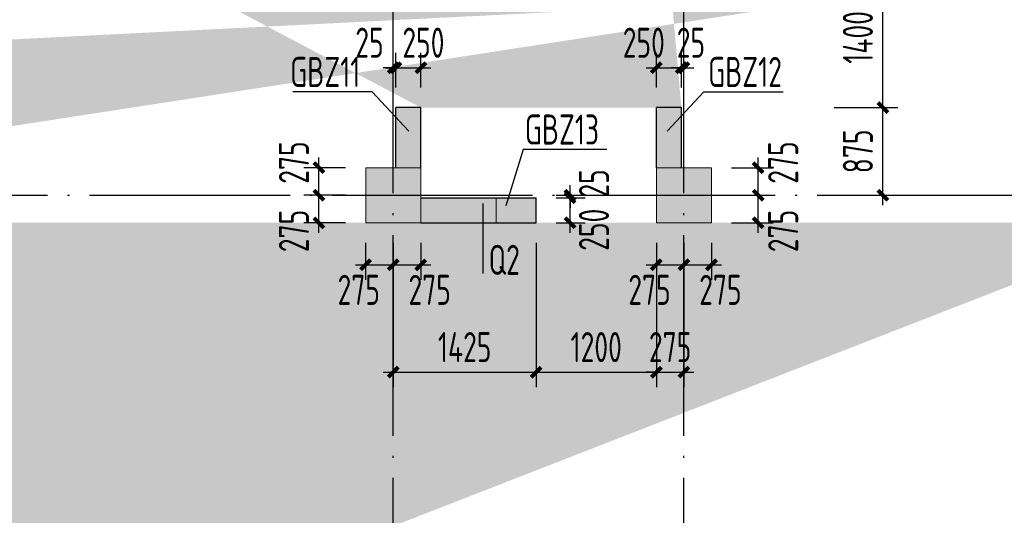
# Model space of a CAD drawing. Extents: x 200000 to 305984, y 78780 to 142585.
# Tile 13 of 25: x 249253 to 259078, y 114189 to 119134. Entities that reach past the tile are written whole.
import ezdxf

# ---------------------------------------------------------------- set-up
doc = ezdxf.new("R2010")
doc.units = 0
doc.header["$LTSCALE"] = 1000
doc.linetypes.add('DOTE', pattern=[2.42, 2, -0.2, 0.02, -0.2])
doc.layers.get('0').update_dxf_attribs({"linetype": 'CONTINUOUS'})
doc.layers.get('Defpoints').update_dxf_attribs({"linetype": 'CONTINUOUS'})
doc.layers.add('S-COLU', color=6, linetype='CONTINUOUS', lineweight=0, transparency=0.54)
for name, color, linetype in [('S-COLU_DE_TEXT', 7, 'CONTINUOUS'), ('S-COLU_HATCH', 254, 'CONTINUOUS'), ('S-DOTE', 253, 'DOTE'), ('S-PUB_DIM', 3, 'CONTINUOUS'), ('S-TEXT', 7, 'CONTINUOUS'), ('S-WALL', 2, 'CONTINUOUS'), ('S-WALL_HATCH', 252, 'CONTINUOUS'), ('S-WALL_NUM', 220, 'CONTINUOUS')]:
    doc.layers.add(name, color=color, linetype=linetype)
doc.layers.add('S-COLU_TH', color=6, linetype='CONTINUOUS', lineweight=0)
doc.styles.add('TSSD_DIMENSION_T3', font='tssdeng.shx', dxfattribs={"width": 0.7, "bigfont": 'Tssdchn.shx'})
doc.styles.add('TSSD_Rein', font='tssdeng.shx', dxfattribs={"width": 0.7, "bigfont": 'Tssdchn.shx'})
doc.dimstyles.new('TSSD_100_100&&100', dxfattribs={"dimtxt": 300, "dimasz": 100, "dimexe": 150, "dimexo": 200, "dimgap": 100, "dimtad": 1, "dimdec": 0, "dimzin": 0, "dimdsep": 46, "dimtxsty": 'TSSD_DIMENSION_T3', "dimblk": 'ARCHTICK', "dimcen": 0, "dimdle": 100, "dimclrt": 7, "dimadec": 0, "dimazin": 0, "dimtfac": 1, "dimtdec": 0, "dimtix": 1, "dimtmove": 2, "dimatfit": 3, "dimfxl": 10000, "dimtolj": 1, "dimtzin": 0, "dimarcsym": 0})

# ---------------------------------------------------------------- blocks, each defined once
blk = doc.blocks.new('A$C338D70EA')
at = {"layer": 'S-DOTE', "linetype": 'DOTE'}
for p, q in [((46550, 2250), (46550, 34114.7)), ((49450, 2250), (49450, 34114.7)), ((4800, 24009.5), (80450, 24009.5))]:
    blk.add_line(p, q, dxfattribs=at)
blk = doc.blocks.new('A$C1D0C3E71')
at = {"layer": 'S-COLU_HATCH'}
h = blk.add_hatch(color=256, dxfattribs=at)
h.paths.add_polyline_path([(43150, 24000), (43700, 24000), (43700, 24550), (43150, 24550)], flags=17)
edge = h.paths.add_edge_path()
edge.add_line((42750, 24350), (42750, 24550))
edge.add_line((41750, 24350), (41750, 24550))
edge.add_line((66400, 19075), (66150, 19075))
edge.add_line((66400, 22075), (66150, 22075))
edge.add_line((33500, 19075), (33250, 19075))
edge.add_line((33500, 22075), (33250, 22075))
edge.add_line((30300, 19075), (30050, 19075))
edge.add_line((30300, 22075), (30050, 22075))
edge.add_line((8150, 19075), (7900, 19075))
edge.add_line((8150, 22075), (7900, 22075))
edge.add_line((43400, 23775), (43400, 24000))
edge.add_line((43950, 17800), (43700, 17800))
edge.add_line((43700, 17200), (43700, 17800))
edge.add_line((43950, 17200), (43950, 17800))
edge.add_line((41350, 17800), (41100, 17800))
edge.add_line((41100, 17200), (41100, 17800))
edge.add_line((41350, 17200), (41350, 17800))
edge.add_line((33250, 22075), (33250, 24000))
edge.add_line((33250, 17200), (33250, 19075))
edge.add_line((33500, 22075), (33500, 24000))
edge.add_line((33500, 17200), (33500, 19075))
edge.add_line((30050, 22075), (30050, 24000))
edge.add_line((30050, 17200), (30050, 19075))
edge.add_line((30300, 22075), (30300, 24000))
edge.add_line((30300, 17200), (30300, 19075))
edge.add_line((7900, 22075), (7900, 24000))
edge.add_line((7900, 17200), (7900, 19075))
edge.add_line((8150, 22075), (8150, 24000))
edge.add_line((8150, 17200), (8150, 19075))
edge.add_line((1050, 16650), (1050, 16900))
edge.add_line((550, 16900), (1050, 16900))
edge.add_line((550, 16650), (1050, 16650))
edge.add_line((74300, 20350), (74050, 20350))
edge.add_line((74050, 20350), (74050, 24000))
edge.add_line((74300, 20350), (74300, 24000))
edge.add_line((74300, 17850), (74050, 17850))
edge.add_line((74050, 17200), (74050, 17850))
edge.add_line((74300, 17200), (74300, 17850))
edge.add_line((250, 20350), (250, 24000))
edge.add_line((250, 17200), (250, 17850))
edge.add_line((66700, 7650), (67800, 7650))
edge.add_line((66700, 7400), (67800, 7400))
edge.add_line((44250, 7350), (45275, 7350))
edge.add_line((44250, 7100), (45275, 7100))
edge.add_line((550, 7650), (1650, 7650))
edge.add_line((550, 7400), (1650, 7400))
edge.add_line((74300, 9425), (74050, 9425))
edge.add_line((74050, 7650), (74050, 9425))
edge.add_line((74300, 7650), (74300, 9425))
edge.add_line((66150, 7650), (66150, 9425))
edge.add_line((66400, 7650), (66400, 9425))
edge.add_line((7900, 7650), (7900, 9425))
edge.add_line((8150, 7650), (8150, 9425))
edge.add_line((250, 7650), (250, 9425))
edge.add_line((66150, 9425), (66400, 9425))
edge.add_line((44000, 9425), (44250, 9425))
edge.add_line((30050, 9425), (30300, 9425))
edge.add_line((7900, 9425), (8150, 9425))
edge.add_line((72650, 7400), (72650, 7650))
edge.add_line((67800, 7650), (67800, 7400))
edge.add_line((45275, 7350), (45275, 7100))
edge.add_line((29025, 7100), (29025, 7350))
edge.add_line((6500, 7400), (6500, 7650))
edge.add_line((1650, 7650), (1650, 7400))
edge.add_line((72650, 7650), (73750, 7650))
edge.add_line((72650, 7400), (73750, 7400))
edge.add_line((29025, 7350), (30050, 7350))
edge.add_line((29025, 7100), (30050, 7100))
edge.add_line((6500, 7650), (7600, 7650))
edge.add_line((6500, 7400), (7600, 7400))
edge.add_line((43400, 21375), (43150, 21375))
edge.add_line((43150, 21375), (43150, 21900))
edge.add_line((41350, 21375), (41100, 21375))
edge.add_line((41350, 21375), (41350, 21900))
edge.add_line((41349, 22150), (43150, 22150))
edge.add_line((41349, 21900), (43150, 21900))
edge.add_line((43400, 23775), (43150, 23775))
edge.add_line((43150, 23775), (43150, 24000))
edge.add_line((43400, 22375), (43150, 22375))
edge.add_line((43150, 22150), (43150, 22375))
edge.add_line((43400, 22375), (43400, 21375))
edge.add_line((41350, 23775), (41100, 23775))
edge.add_line((41100, 23775), (41100, 24000))
edge.add_line((41350, 23775), (41350, 24000))
edge.add_line((41350, 22375), (41100, 22375))
edge.add_line((41100, 22375), (41100, 21375))
edge.add_line((41350, 22150), (41350, 22375))
edge.add_line((73250, 16650), (73250, 16900))
edge.add_line((73250, 16900), (73750, 16900))
edge.add_line((73250, 16650), (73750, 16650))
edge.add_line((73250, 24000), (73250, 24250))
edge.add_line((73250, 24250), (73750, 24250))
edge.add_line((73250, 24000), (73750, 24000))
edge.add_line((6600, 16650), (6600, 16900))
edge.add_line((6600, 16900), (7600, 16900))
edge.add_line((6600, 16650), (7600, 16650))
edge.add_line((6600, 24000), (6600, 24250))
edge.add_line((6600, 24250), (7600, 24250))
edge.add_line((6600, 24000), (7600, 24000))
edge.add_line((44000, 7650), (44000, 9425))
edge.add_line((44250, 7650), (44250, 9425))
edge.add_line((30050, 7650), (30050, 9425))
edge.add_line((30300, 7650), (30300, 9425))
edge.add_line((67700, 24000), (67700, 24250))
edge.add_line((66700, 24250), (67700, 24250))
edge.add_line((66700, 24000), (67700, 24000))
edge.add_line((42750, 24550), (43350, 24550))
edge.add_line((41350, 24550), (41750, 24550))
edge.add_line((42750, 24350), (43150, 24350))
edge.add_line((41350, 24350), (41750, 24350))
edge.add_line((32525, 24300), (32525, 24550))
edge.add_line((32525, 24550), (32950, 24550))
edge.add_line((32525, 24300), (32950, 24300))
edge.add_line((31025, 24300), (31025, 24550))
edge.add_line((30600, 24550), (31025, 24550))
edge.add_line((30600, 24300), (31025, 24300))
edge.add_line((1050, 24000), (1050, 24250))
edge.add_line((550, 24250), (1050, 24250))
edge.add_line((550, 24000), (1050, 24000))
edge.add_line((67700, 16650), (67700, 16900))
edge.add_line((66700, 16900), (67700, 16900))
edge.add_line((66700, 16650), (67700, 16650))
edge.add_line((42500, 16650), (42500, 16900))
edge.add_line((41350, 16900), (42500, 16900))
edge.add_line((41350, 16650), (42500, 16650))
edge.add_line((32525, 16650), (32525, 16900))
edge.add_line((32525, 16900), (32950, 16900))
edge.add_line((32525, 16650), (32950, 16650))
edge.add_line((31025, 16650), (31025, 16900))
edge.add_line((30600, 16900), (31025, 16900))
edge.add_line((30600, 16650), (31025, 16650))
edge.add_line((66150, 22075), (66150, 24000))
edge.add_line((66150, 17200), (66150, 19075))
edge.add_line((66400, 22075), (66400, 24000))
edge.add_line((66400, 17200), (66400, 19075))
edge.add_line((250, 20350), (0, 20350))
edge.add_line((0, 20350), (0, 24000))
edge.add_line((250, 17850), (0, 17850))
edge.add_line((0, 17200), (0, 17850))
edge.add_line((250, 9425), (0, 9425))
edge.add_line((0, 7650), (0, 9425))
for points in [[(40800, 16650), (41350, 16650), (41350, 17200), (40800, 17200)], [(43700, 16650), (44250, 16650), (44250, 17200), (43700, 17200)]]:
    blk.add_hatch(color=256, dxfattribs=at).paths.add_polyline_path(points, flags=17)
at = {"layer": 'S-WALL_HATCH'}
for points in [[(41350, 17800), (41100, 17800), (41100, 17200), (41350, 17200)], [(43950, 17800), (43700, 17800), (43700, 17200), (43950, 17200)], [(42500, 16900), (41350, 16900), (41350, 16650), (42500, 16650)]]:
    blk.add_hatch(color=256, dxfattribs=at).paths.add_polyline_path(points)
at = {"layer": 'S-COLU'}
for points in [[(40800, 16650), (41350, 16650), (41350, 17200), (40800, 17200)], [(43700, 16650), (44250, 16650), (44250, 17200), (43700, 17200)]]:
    blk.add_lwpolyline(points, close=True, dxfattribs=at)
at = {"layer": 'S-WALL'}
for p, q in [((41100, 17200), (41100, 17800)), ((41350, 17800), (41100, 17800)), ((41350, 17200), (41350, 17800)), ((43700, 17200), (43700, 17800)), ((43950, 17800), (43700, 17800)), ((43950, 17200), (43950, 17800)), ((41350, 16900), (42500, 16900)), ((42500, 16650), (42500, 16900)), ((41350, 16650), (42500, 16650))]:
    blk.add_line(p, q, dxfattribs=at)
blk = doc.blocks.new('_ArchTick')
at = {"color": 0, "linetype": 'ByBlock', "const_width": 0.4}
blk.add_lwpolyline([(-0.5, -0.5), (0.5, 0.5)], dxfattribs=at)
blk = doc.blocks.new('*D81')
at = {"layer": 'Defpoints', "color": 0, "transparency": 16777216}
for p in [(43815.4, 20834.5), (45240.4, 20834.5), (45240.4, 19344)]:
    blk.add_point(p, dxfattribs=at)
at = {"layer": 'S-PUB_DIM', "color": 0, "lineweight": -2, "transparency": 16777216}
for p, q in [((43815.4, 20634.5), (43815.4, 19194)), ((45240.4, 20634.5), (45240.4, 19194)), ((43715.4, 19344), (45340.4, 19344))]:
    blk.add_line(p, q, dxfattribs=at)
at = {"layer": 'S-PUB_DIM', "color": 0, "lineweight": -2, "transparency": 16777216, "xscale": 100, "yscale": 100, "zscale": 100, "rotation": 180}
blk.add_blockref('_ArchTick', (43815.4, 19344), dxfattribs=at)
at = {"layer": 'S-PUB_DIM', "color": 0, "lineweight": -2, "transparency": 16777216, "xscale": 100, "yscale": 100, "zscale": 100}
blk.add_blockref('_ArchTick', (45240.4, 19344), dxfattribs=at)
at = {"layer": 'S-PUB_DIM', "color": 7, "transparency": 16777216, "insert": (44527.9, 19594), "char_height": 300, "attachment_point": 5, "style": 'TSSD_DIMENSION_T3'}
blk.add_mtext('\\A1;1425', dxfattribs=at)
blk = doc.blocks.new('*D82')
at = {"layer": 'Defpoints', "color": 0, "transparency": 16777216}
for p in [(45240.4, 20834.5), (46440.4, 20834.5), (46440.4, 19344)]:
    blk.add_point(p, dxfattribs=at)
at = {"layer": 'S-PUB_DIM', "color": 0, "lineweight": -2, "transparency": 16777216}
for p, q in [((45240.4, 20634.5), (45240.4, 19194)), ((46440.4, 20634.5), (46440.4, 19194)), ((45140.4, 19344), (46540.4, 19344))]:
    blk.add_line(p, q, dxfattribs=at)
at = {"layer": 'S-PUB_DIM', "color": 0, "lineweight": -2, "transparency": 16777216, "xscale": 100, "yscale": 100, "zscale": 100, "rotation": 180}
blk.add_blockref('_ArchTick', (45240.4, 19344), dxfattribs=at)
at = {"layer": 'S-PUB_DIM', "color": 0, "lineweight": -2, "transparency": 16777216, "xscale": 100, "yscale": 100, "zscale": 100}
blk.add_blockref('_ArchTick', (46440.4, 19344), dxfattribs=at)
at = {"layer": 'S-PUB_DIM', "color": 7, "transparency": 16777216, "insert": (45840.4, 19594), "char_height": 300, "attachment_point": 5, "style": 'TSSD_DIMENSION_T3'}
blk.add_mtext('\\A1;1200', dxfattribs=at)
blk = doc.blocks.new('*D83')
at = {"layer": 'Defpoints', "color": 0, "transparency": 16777216}
for p in [(46440.4, 20834.5), (46715.4, 20834.5), (46715.4, 19344)]:
    blk.add_point(p, dxfattribs=at)
at = {"layer": 'S-PUB_DIM', "color": 0, "lineweight": -2, "transparency": 16777216}
for p, q in [((46440.4, 20634.5), (46440.4, 19194)), ((46715.4, 20634.5), (46715.4, 19194)), ((46440.4, 19344), (46340.4, 19344)), ((46440.4, 19344), (46715.4, 19344)), ((46715.4, 19344), (46815.4, 19344))]:
    blk.add_line(p, q, dxfattribs=at)
at = {"layer": 'S-PUB_DIM', "color": 0, "lineweight": -2, "transparency": 16777216, "xscale": 100, "yscale": 100, "zscale": 100}
blk.add_blockref('_ArchTick', (46440.4, 19344), dxfattribs=at)
at = {"layer": 'S-PUB_DIM', "color": 0, "lineweight": -2, "transparency": 16777216, "xscale": 100, "yscale": 100, "zscale": 100, "rotation": 180}
blk.add_blockref('_ArchTick', (46715.4, 19344), dxfattribs=at)
at = {"layer": 'S-PUB_DIM', "color": 7, "transparency": 16777216, "insert": (46577.9, 19594), "char_height": 300, "attachment_point": 5, "style": 'TSSD_DIMENSION_T3'}
blk.add_mtext('\\A1;275', dxfattribs=at)
blk = doc.blocks.new('*D84')
at = {"layer": 'Defpoints', "color": 0, "transparency": 16777216}
for p in [(48016.3, 21984.5), (48701.6, 21984.5), (48016.3, 21109.5)]:
    blk.add_point(p, dxfattribs=at)
at = {"layer": 'S-PUB_DIM', "color": 0, "lineweight": -2, "transparency": 16777216}
for p, q in [((48701.6, 21009.5), (48701.6, 22084.5)), ((48216.3, 21984.5), (48851.6, 21984.5)), ((48216.3, 21109.5), (48851.6, 21109.5))]:
    blk.add_line(p, q, dxfattribs=at)
at = {"layer": 'S-PUB_DIM', "color": 0, "lineweight": -2, "transparency": 16777216, "xscale": 100, "yscale": 100, "zscale": 100}
for p, rotation in [((48701.6, 21984.5), 90), ((48701.6, 21109.5), 270)]:
    blk.add_blockref('_ArchTick', p, dxfattribs=dict(at, rotation=rotation))
at = {"layer": 'S-PUB_DIM', "color": 7, "transparency": 16777216, "insert": (48451.6, 21547), "char_height": 300, "attachment_point": 5, "rotation": 90, "style": 'TSSD_DIMENSION_T3'}
blk.add_mtext('\\A1;875', dxfattribs=at)
blk = doc.blocks.new('*D85')
at = {"layer": 'Defpoints', "color": 0, "transparency": 16777216}
for p in [(48016.3, 23384.6), (48701.6, 23384.6), (48016.3, 21984.5)]:
    blk.add_point(p, dxfattribs=at)
at = {"layer": 'S-PUB_DIM', "color": 0, "lineweight": -2, "transparency": 16777216}
for p, q in [((48701.6, 21884.5), (48701.6, 23484.6)), ((48216.3, 23384.6), (48851.6, 23384.6)), ((48216.3, 21984.5), (48851.6, 21984.5))]:
    blk.add_line(p, q, dxfattribs=at)
at = {"layer": 'S-PUB_DIM', "color": 0, "lineweight": -2, "transparency": 16777216, "xscale": 100, "yscale": 100, "zscale": 100}
for p, rotation in [((48701.6, 23384.6), 90), ((48701.6, 21984.5), 270)]:
    blk.add_blockref('_ArchTick', p, dxfattribs=dict(at, rotation=rotation))
at = {"layer": 'S-PUB_DIM', "color": 7, "transparency": 16777216, "insert": (48451.6, 22684.6), "char_height": 300, "attachment_point": 5, "rotation": 90, "style": 'TSSD_DIMENSION_T3'}
blk.add_mtext('\\A1;1400', dxfattribs=at)
blk = doc.blocks.new('*D167')
at = {"layer": 'Defpoints', "color": 0, "transparency": 16777216}
for p in [(46440.4, 20834.5), (46715.4, 20834.5), (46715.4, 20415.4)]:
    blk.add_point(p, dxfattribs=at)
at = {"layer": 'S-PUB_DIM', "color": 0, "lineweight": -2, "transparency": 16777216}
for p, q in [((46440.4, 20634.5), (46440.4, 20265.4)), ((46715.4, 20634.5), (46715.4, 20265.4)), ((46340.4, 20415.4), (46815.4, 20415.4))]:
    blk.add_line(p, q, dxfattribs=at)
at = {"layer": 'S-PUB_DIM', "color": 0, "lineweight": -2, "transparency": 16777216, "xscale": 100, "yscale": 100, "zscale": 100, "rotation": 180}
blk.add_blockref('_ArchTick', (46440.4, 20415.4), dxfattribs=at)
at = {"layer": 'S-PUB_DIM', "color": 0, "lineweight": -2, "transparency": 16777216, "xscale": 100, "yscale": 100, "zscale": 100}
blk.add_blockref('_ArchTick', (46715.4, 20415.4), dxfattribs=at)
at = {"layer": 'S-PUB_DIM', "color": 7, "transparency": 16777216, "insert": (46372.1, 20165.4), "char_height": 300, "attachment_point": 5, "style": 'TSSD_DIMENSION_T3'}
blk.add_mtext('\\A1;275', dxfattribs=at)
blk = doc.blocks.new('*D168')
at = {"layer": 'Defpoints', "color": 0, "transparency": 16777216}
for p in [(46715.4, 20834.5), (46990.4, 20834.5), (46990.4, 20415.4)]:
    blk.add_point(p, dxfattribs=at)
at = {"layer": 'S-PUB_DIM', "color": 0, "lineweight": -2, "transparency": 16777216}
for p, q in [((46715.4, 20634.5), (46715.4, 20265.4)), ((46990.4, 20634.5), (46990.4, 20265.4)), ((46615.4, 20415.4), (47090.4, 20415.4))]:
    blk.add_line(p, q, dxfattribs=at)
at = {"layer": 'S-PUB_DIM', "color": 0, "lineweight": -2, "transparency": 16777216, "xscale": 100, "yscale": 100, "zscale": 100, "rotation": 180}
blk.add_blockref('_ArchTick', (46715.4, 20415.4), dxfattribs=at)
at = {"layer": 'S-PUB_DIM', "color": 0, "lineweight": -2, "transparency": 16777216, "xscale": 100, "yscale": 100, "zscale": 100}
blk.add_blockref('_ArchTick', (46990.4, 20415.4), dxfattribs=at)
at = {"layer": 'S-PUB_DIM', "color": 7, "transparency": 16777216, "insert": (47079.2, 20165.4), "char_height": 300, "attachment_point": 5, "style": 'TSSD_DIMENSION_T3'}
blk.add_mtext('\\A1;275', dxfattribs=at)
blk = doc.blocks.new('*D169')
at = {"layer": 'Defpoints', "color": 0, "transparency": 16777216}
for p in [(46990.4, 21384.5), (47456, 21384.5), (46990.4, 21109.5)]:
    blk.add_point(p, dxfattribs=at)
at = {"layer": 'S-PUB_DIM', "color": 0, "lineweight": -2, "transparency": 16777216}
for p, q in [((47456, 21009.5), (47456, 21484.5)), ((47190.4, 21384.5), (47606, 21384.5)), ((47190.4, 21109.5), (47606, 21109.5))]:
    blk.add_line(p, q, dxfattribs=at)
at = {"layer": 'S-PUB_DIM', "color": 0, "lineweight": -2, "transparency": 16777216, "xscale": 100, "yscale": 100, "zscale": 100}
for p, rotation in [((47456, 21384.5), 90), ((47456, 21109.5), 270)]:
    blk.add_blockref('_ArchTick', p, dxfattribs=dict(at, rotation=rotation))
at = {"layer": 'S-PUB_DIM', "color": 7, "transparency": 16777216, "insert": (47706, 21435.5), "char_height": 300, "attachment_point": 5, "rotation": 90, "style": 'TSSD_DIMENSION_T3'}
blk.add_mtext('\\A1;275', dxfattribs=at)
blk = doc.blocks.new('*D170')
at = {"layer": 'Defpoints', "color": 0, "transparency": 16777216}
for p in [(46990.4, 21109.5), (47456, 21109.5), (46990.4, 20834.5)]:
    blk.add_point(p, dxfattribs=at)
at = {"layer": 'S-PUB_DIM', "color": 0, "lineweight": -2, "transparency": 16777216}
for p, q in [((47456, 20734.5), (47456, 21209.5)), ((47190.4, 21109.5), (47606, 21109.5)), ((47190.4, 20834.5), (47606, 20834.5))]:
    blk.add_line(p, q, dxfattribs=at)
at = {"layer": 'S-PUB_DIM', "color": 0, "lineweight": -2, "transparency": 16777216, "xscale": 100, "yscale": 100, "zscale": 100}
for p, rotation in [((47456, 21109.5), 90), ((47456, 20834.5), 270)]:
    blk.add_blockref('_ArchTick', p, dxfattribs=dict(at, rotation=rotation))
at = {"layer": 'S-PUB_DIM', "color": 7, "transparency": 16777216, "insert": (47706, 20752.6), "char_height": 300, "attachment_point": 5, "rotation": 90, "style": 'TSSD_DIMENSION_T3'}
blk.add_mtext('\\A1;275', dxfattribs=at)
blk = doc.blocks.new('*D171')
at = {"layer": 'Defpoints', "color": 0, "transparency": 16777216}
for p in [(43539.4, 20834.5), (43814.4, 20834.5), (43814.4, 20415.4)]:
    blk.add_point(p, dxfattribs=at)
at = {"layer": 'S-PUB_DIM', "color": 0, "lineweight": -2, "transparency": 16777216}
for p, q in [((43539.4, 20634.5), (43539.4, 20265.4)), ((43814.4, 20634.5), (43814.4, 20265.4)), ((43439.4, 20415.4), (43914.4, 20415.4))]:
    blk.add_line(p, q, dxfattribs=at)
at = {"layer": 'S-PUB_DIM', "color": 0, "lineweight": -2, "transparency": 16777216, "xscale": 100, "yscale": 100, "zscale": 100, "rotation": 180}
blk.add_blockref('_ArchTick', (43539.4, 20415.4), dxfattribs=at)
at = {"layer": 'S-PUB_DIM', "color": 0, "lineweight": -2, "transparency": 16777216, "xscale": 100, "yscale": 100, "zscale": 100}
blk.add_blockref('_ArchTick', (43814.4, 20415.4), dxfattribs=at)
at = {"layer": 'S-PUB_DIM', "color": 7, "transparency": 16777216, "insert": (43471.1, 20165.4), "char_height": 300, "attachment_point": 5, "style": 'TSSD_DIMENSION_T3'}
blk.add_mtext('\\A1;275', dxfattribs=at)
blk = doc.blocks.new('*D172')
at = {"layer": 'Defpoints', "color": 0, "transparency": 16777216}
for p in [(43814.4, 20834.5), (44089.4, 20834.5), (44089.4, 20415.4)]:
    blk.add_point(p, dxfattribs=at)
at = {"layer": 'S-PUB_DIM', "color": 0, "lineweight": -2, "transparency": 16777216}
for p, q in [((43814.4, 20634.5), (43814.4, 20265.4)), ((44089.4, 20634.5), (44089.4, 20265.4)), ((43714.4, 20415.4), (44189.4, 20415.4))]:
    blk.add_line(p, q, dxfattribs=at)
at = {"layer": 'S-PUB_DIM', "color": 0, "lineweight": -2, "transparency": 16777216, "xscale": 100, "yscale": 100, "zscale": 100, "rotation": 180}
blk.add_blockref('_ArchTick', (43814.4, 20415.4), dxfattribs=at)
at = {"layer": 'S-PUB_DIM', "color": 0, "lineweight": -2, "transparency": 16777216, "xscale": 100, "yscale": 100, "zscale": 100}
blk.add_blockref('_ArchTick', (44089.4, 20415.4), dxfattribs=at)
at = {"layer": 'S-PUB_DIM', "color": 7, "transparency": 16777216, "insert": (44178.3, 20165.4), "char_height": 300, "attachment_point": 5, "style": 'TSSD_DIMENSION_T3'}
blk.add_mtext('\\A1;275', dxfattribs=at)
blk = doc.blocks.new('*D173')
at = {"layer": 'Defpoints', "color": 0, "transparency": 16777216}
for p in [(43073.8, 21384.5), (43539.4, 21384.5), (43539.4, 21109.5)]:
    blk.add_point(p, dxfattribs=at)
at = {"layer": 'S-PUB_DIM', "color": 0, "lineweight": -2, "transparency": 16777216}
for p, q in [((43073.8, 21009.5), (43073.8, 21484.5)), ((43339.4, 21384.5), (42923.8, 21384.5)), ((43339.4, 21109.5), (42923.8, 21109.5))]:
    blk.add_line(p, q, dxfattribs=at)
at = {"layer": 'S-PUB_DIM', "color": 0, "lineweight": -2, "transparency": 16777216, "xscale": 100, "yscale": 100, "zscale": 100}
for p, rotation in [((43073.8, 21384.5), 90), ((43073.8, 21109.5), 270)]:
    blk.add_blockref('_ArchTick', p, dxfattribs=dict(at, rotation=rotation))
at = {"layer": 'S-PUB_DIM', "color": 7, "transparency": 16777216, "insert": (42823.8, 21435.5), "char_height": 300, "attachment_point": 5, "rotation": 90, "style": 'TSSD_DIMENSION_T3'}
blk.add_mtext('\\A1;275', dxfattribs=at)
blk = doc.blocks.new('*D174')
at = {"layer": 'Defpoints', "color": 0, "transparency": 16777216}
for p in [(43073.8, 21109.5), (43539.4, 21109.5), (43539.4, 20834.5)]:
    blk.add_point(p, dxfattribs=at)
at = {"layer": 'S-PUB_DIM', "color": 0, "lineweight": -2, "transparency": 16777216}
for p, q in [((43073.8, 20734.5), (43073.8, 21209.5)), ((43339.4, 21109.5), (42923.8, 21109.5)), ((43339.4, 20834.5), (42923.8, 20834.5))]:
    blk.add_line(p, q, dxfattribs=at)
at = {"layer": 'S-PUB_DIM', "color": 0, "lineweight": -2, "transparency": 16777216, "xscale": 100, "yscale": 100, "zscale": 100}
for p, rotation in [((43073.8, 21109.5), 90), ((43073.8, 20834.5), 270)]:
    blk.add_blockref('_ArchTick', p, dxfattribs=dict(at, rotation=rotation))
at = {"layer": 'S-PUB_DIM', "color": 7, "transparency": 16777216, "insert": (42823.8, 20752.6), "char_height": 300, "attachment_point": 5, "rotation": 90, "style": 'TSSD_DIMENSION_T3'}
blk.add_mtext('\\A1;275', dxfattribs=at)
blk = doc.blocks.new('*D354')
at = {"layer": 'Defpoints', "color": 0, "transparency": 16777216}
for p in [(44090.4, 22381.6), (43840.4, 21984.5), (44090.4, 21984.5)]:
    blk.add_point(p, dxfattribs=at)
at = {"layer": 'S-PUB_DIM', "color": 0, "lineweight": -2, "transparency": 16777216}
for p, q in [((43840.4, 22184.5), (43840.4, 22531.6)), ((44090.4, 22184.5), (44090.4, 22531.6)), ((43740.4, 22381.6), (44190.4, 22381.6))]:
    blk.add_line(p, q, dxfattribs=at)
at = {"layer": 'S-PUB_DIM', "color": 0, "lineweight": -2, "transparency": 16777216, "xscale": 100, "yscale": 100, "zscale": 100, "rotation": 180}
blk.add_blockref('_ArchTick', (43840.4, 22381.6), dxfattribs=at)
at = {"layer": 'S-PUB_DIM', "color": 0, "lineweight": -2, "transparency": 16777216, "xscale": 100, "yscale": 100, "zscale": 100}
blk.add_blockref('_ArchTick', (44090.4, 22381.6), dxfattribs=at)
at = {"layer": 'S-PUB_DIM', "color": 7, "transparency": 16777216, "insert": (44116, 22631.6), "char_height": 300, "attachment_point": 5, "style": 'TSSD_DIMENSION_T3'}
blk.add_mtext('\\A1;250', dxfattribs=at)
blk = doc.blocks.new('*D355')
at = {"layer": 'Defpoints', "color": 0, "transparency": 16777216}
for p in [(43840.4, 22381.6), (43815.4, 21984.5), (43840.4, 21984.5)]:
    blk.add_point(p, dxfattribs=at)
at = {"layer": 'S-PUB_DIM', "color": 0, "lineweight": -2, "transparency": 16777216}
for p, q in [((43815.4, 22184.5), (43815.4, 22531.6)), ((43840.4, 22184.5), (43840.4, 22531.6)), ((43815.4, 22381.6), (43715.4, 22381.6)), ((43815.4, 22381.6), (43840.4, 22381.6)), ((43840.4, 22381.6), (43940.4, 22381.6))]:
    blk.add_line(p, q, dxfattribs=at)
at = {"layer": 'S-PUB_DIM', "color": 0, "lineweight": -2, "transparency": 16777216, "xscale": 100, "yscale": 100, "zscale": 100}
blk.add_blockref('_ArchTick', (43815.4, 22381.6), dxfattribs=at)
at = {"layer": 'S-PUB_DIM', "color": 0, "lineweight": -2, "transparency": 16777216, "xscale": 100, "yscale": 100, "zscale": 100, "rotation": 180}
blk.add_blockref('_ArchTick', (43840.4, 22381.6), dxfattribs=at)
at = {"layer": 'S-PUB_DIM', "color": 7, "transparency": 16777216, "insert": (43578.1, 22631.6), "char_height": 300, "attachment_point": 5, "style": 'TSSD_DIMENSION_T3'}
blk.add_mtext('\\A1;25', dxfattribs=at)
blk = doc.blocks.new('*D356')
at = {"layer": 'Defpoints', "color": 0, "transparency": 16777216}
for p in [(46715.4, 22381.6), (46690.4, 21984.5), (46715.4, 21984.5)]:
    blk.add_point(p, dxfattribs=at)
at = {"layer": 'S-PUB_DIM', "color": 0, "lineweight": -2, "transparency": 16777216}
for p, q in [((46690.4, 22184.5), (46690.4, 22531.6)), ((46715.4, 22184.5), (46715.4, 22531.6)), ((46690.4, 22381.6), (46590.4, 22381.6)), ((46690.4, 22381.6), (46715.4, 22381.6)), ((46715.4, 22381.6), (46815.4, 22381.6))]:
    blk.add_line(p, q, dxfattribs=at)
at = {"layer": 'S-PUB_DIM', "color": 0, "lineweight": -2, "transparency": 16777216, "xscale": 100, "yscale": 100, "zscale": 100}
blk.add_blockref('_ArchTick', (46690.4, 22381.6), dxfattribs=at)
at = {"layer": 'S-PUB_DIM', "color": 0, "lineweight": -2, "transparency": 16777216, "xscale": 100, "yscale": 100, "zscale": 100, "rotation": 180}
blk.add_blockref('_ArchTick', (46715.4, 22381.6), dxfattribs=at)
at = {"layer": 'S-PUB_DIM', "color": 7, "transparency": 16777216, "insert": (46785.5, 22631.6), "char_height": 300, "attachment_point": 5, "style": 'TSSD_DIMENSION_T3'}
blk.add_mtext('\\A1;25', dxfattribs=at)
blk = doc.blocks.new('*D357')
at = {"layer": 'Defpoints', "color": 0, "transparency": 16777216}
for p in [(46690.4, 22381.6), (46440.4, 21984.5), (46690.4, 21984.5)]:
    blk.add_point(p, dxfattribs=at)
at = {"layer": 'S-PUB_DIM', "color": 0, "lineweight": -2, "transparency": 16777216}
for p, q in [((46440.4, 22184.5), (46440.4, 22531.6)), ((46690.4, 22184.5), (46690.4, 22531.6)), ((46340.4, 22381.6), (46790.4, 22381.6))]:
    blk.add_line(p, q, dxfattribs=at)
at = {"layer": 'S-PUB_DIM', "color": 0, "lineweight": -2, "transparency": 16777216, "xscale": 100, "yscale": 100, "zscale": 100, "rotation": 180}
blk.add_blockref('_ArchTick', (46440.4, 22381.6), dxfattribs=at)
at = {"layer": 'S-PUB_DIM', "color": 0, "lineweight": -2, "transparency": 16777216, "xscale": 100, "yscale": 100, "zscale": 100}
blk.add_blockref('_ArchTick', (46690.4, 22381.6), dxfattribs=at)
at = {"layer": 'S-PUB_DIM', "color": 7, "transparency": 16777216, "insert": (46315, 22631.6), "char_height": 300, "attachment_point": 5, "style": 'TSSD_DIMENSION_T3'}
blk.add_mtext('\\A1;250', dxfattribs=at)
blk = doc.blocks.new('*D360')
at = {"layer": 'Defpoints', "color": 0, "transparency": 16777216}
for p in [(45240.4, 21084.5), (45578.8, 21084.5), (45240.4, 20834.5)]:
    blk.add_point(p, dxfattribs=at)
at = {"layer": 'S-PUB_DIM', "color": 0, "lineweight": -2, "transparency": 16777216}
for p, q in [((45578.8, 20734.5), (45578.8, 21184.5)), ((45440.4, 21084.5), (45728.8, 21084.5)), ((45440.4, 20834.5), (45728.8, 20834.5))]:
    blk.add_line(p, q, dxfattribs=at)
at = {"layer": 'S-PUB_DIM', "color": 0, "lineweight": -2, "transparency": 16777216, "xscale": 100, "yscale": 100, "zscale": 100}
for p, rotation in [((45578.8, 21084.5), 90), ((45578.8, 20834.5), 270)]:
    blk.add_blockref('_ArchTick', p, dxfattribs=dict(at, rotation=rotation))
at = {"layer": 'S-PUB_DIM', "color": 7, "transparency": 16777216, "insert": (45817.7, 20765.2), "char_height": 300, "attachment_point": 5, "rotation": 90, "style": 'TSSD_DIMENSION_T3'}
blk.add_mtext('\\A1;250', dxfattribs=at)
blk = doc.blocks.new('*D361')
at = {"layer": 'Defpoints', "color": 0, "transparency": 16777216}
for p in [(45240.4, 21109.5), (45240.4, 21084.5), (45578.8, 21109.5)]:
    blk.add_point(p, dxfattribs=at)
at = {"layer": 'S-PUB_DIM', "color": 0, "lineweight": -2, "transparency": 16777216}
for p, q in [((45578.8, 21109.5), (45578.8, 21209.5)), ((45440.4, 21109.5), (45728.8, 21109.5)), ((45440.4, 21084.5), (45728.8, 21084.5)), ((45578.8, 21084.5), (45578.8, 21109.5)), ((45578.8, 21084.5), (45578.8, 20984.5))]:
    blk.add_line(p, q, dxfattribs=at)
at = {"layer": 'S-PUB_DIM', "color": 0, "lineweight": -2, "transparency": 16777216, "xscale": 100, "yscale": 100, "zscale": 100}
for p, rotation in [((45578.8, 21109.5), 270), ((45578.8, 21084.5), 90)]:
    blk.add_blockref('_ArchTick', p, dxfattribs=dict(at, rotation=rotation))
at = {"layer": 'S-PUB_DIM', "color": 7, "transparency": 16777216, "insert": (45817.7, 21227), "char_height": 300, "attachment_point": 5, "rotation": 90, "style": 'TSSD_DIMENSION_T3'}
blk.add_mtext('\\A1;25', dxfattribs=at)
blk = doc.blocks.new('A$C29EC7EF9')
at = {"layer": 'S-COLU_HATCH'}
for points in [[(41350, 9550), (41350, 9550), (41350, 9800), (41350, 9800), (41350, 10100), (41350, 10100), (41350, 10700), (41100, 10700), (41100, 10100), (40800, 10100), (40800, 9550)], [(43950, 10100), (43950, 10700), (43700, 10700), (43700, 9550), (44250, 9550), (44250, 10100)], [(42100, 9550), (42100, 9800), (42500, 9800), (42500, 9550)]]:
    blk.add_hatch(color=256, dxfattribs=at).paths.add_polyline_path(points)
at = {"layer": 'S-COLU_TH'}
for points in [[(41350, 9550), (41350, 9550), (41350, 9800), (41350, 9800), (41350, 10100), (41350, 10100), (41350, 10700), (41100, 10700), (41100, 10100), (40800, 10100), (40800, 9550), (41350, 9550)], [(43950, 10100), (43950, 10700), (43700, 10700), (43700, 9550), (44250, 9550), (44250, 10100)], [(42100, 9550), (42100, 9800), (42500, 9800), (42500, 9550), (42100, 9550)]]:
    blk.add_lwpolyline(points, close=True, dxfattribs=at)
blk = doc.blocks.new('A$C2D3F5EB5')
at = {"layer": 'S-PUB_DIM'}
for p1, p2, distance, picture, middle in [((48016.3, 21984.5), (48016.3, 23384.6), -685.3, '*D85', (48451.6, 22684.6)), ((48016.3, 21109.5), (48016.3, 21984.5), -685.3, '*D84', (48451.6, 21547)), ((43815.4, 20834.5), (45240.4, 20834.5), -1490.5, '*D81', (44527.9, 19594)), ((45240.4, 20834.5), (46440.4, 20834.5), -1490.5, '*D82', (45840.4, 19594)), ((46440.4, 20834.5), (46715.4, 20834.5), -1490.5, '*D83', (46577.9, 19594))]:
    dim = blk.add_aligned_dim(p1=p1, p2=p2, distance=distance, dimstyle='TSSD_100_100&&100', dxfattribs=at)
    dim.commit()
    dim.dimension.update_dxf_attribs({"geometry": picture, "text_midpoint": middle})
for base, p1, p2, angle, picture, middle in [((43840.4, 22381.6), (43815.4, 21984.5), (43840.4, 21984.5), 0, '*D355', (43578.1, 22631.6)), ((44090.4, 22381.6), (43840.4, 21984.5), (44090.4, 21984.5), 360, '*D354', (44116, 22631.6)), ((46690.4, 22381.6), (46440.4, 21984.5), (46690.4, 21984.5), 360, '*D357', (46315, 22631.6)), ((46715.4, 22381.6), (46690.4, 21984.5), (46715.4, 21984.5), 0, '*D356', (46785.5, 22631.6)), ((43073.8, 21384.5), (43539.4, 21109.5), (43539.4, 21384.5), 90, '*D173', (42823.8, 21435.5)), ((47456, 21384.5), (46990.4, 21109.5), (46990.4, 21384.5), 90, '*D169', (47706, 21435.5)), ((45578.8, 21109.5), (45240.4, 21084.5), (45240.4, 21109.5), 90, '*D361', (45817.7, 21227)), ((43073.8, 21109.5), (43539.4, 20834.5), (43539.4, 21109.5), 90, '*D174', (42823.8, 20752.6)), ((45578.8, 21084.5), (45240.4, 20834.5), (45240.4, 21084.5), 90, '*D360', (45817.7, 20765.2)), ((47456, 21109.5), (46990.4, 20834.5), (46990.4, 21109.5), 90, '*D170', (47706, 20752.6)), ((43814.4, 20415.4), (43539.4, 20834.5), (43814.4, 20834.5), 0, '*D171', (43471.1, 20165.4)), ((44089.4, 20415.4), (43814.4, 20834.5), (44089.4, 20834.5), 0, '*D172', (44178.3, 20165.4)), ((46715.4, 20415.4), (46440.4, 20834.5), (46715.4, 20834.5), 0, '*D167', (46372.1, 20165.4)), ((46990.4, 20415.4), (46715.4, 20834.5), (46990.4, 20834.5), 0, '*D168', (47079.2, 20165.4))]:
    dim = blk.add_linear_dim(base=base, p1=p1, p2=p2, angle=angle, dimstyle='TSSD_100_100&&100', dxfattribs=at)
    dim.commit()
    dim.dimension.update_dxf_attribs({"geometry": picture, "text_midpoint": middle, "dimtype": 129})

msp = doc.modelspace()

# ---------------------------------------------------------------- linework, layer by layer
at = {"layer": 'S-COLU_DE_TEXT'}
for p, q in [((253135.9, 118021.7), (252769.9, 118413)), ((255714.4, 118021.7), (256080.5, 118413))]:
    msp.add_line(p, q, dxfattribs=at)
for points in [[(252769.9, 118413), (251977.8, 118413)], [(256080.5, 118413), (256872.5, 118413)], [(254277, 117838.5), (254104, 117276.7)], [(255111.3, 117838.5), (254277, 117838.5)]]:
    msp.add_lwpolyline(points, dxfattribs=at)
at = {"layer": 'S-WALL_NUM'}
msp.add_line((253875.2, 117300.7), (253875.2, 116600.7), dxfattribs=at)

# ---------------------------------------------------------------- block references
at = {"layer": 'S-COLU_TH'}
msp.add_blockref('A$C29EC7EF9', (211905.7, 107557.8), dxfattribs=at)
at = {"layer": 'S-PUB_DIM'}
msp.add_blockref('A$C2D3F5EB5', (209165.3, 96273.3), dxfattribs=at)
at = {"layer": 'S-TEXT', "linetype": 'ByBlock'}
msp.add_blockref('A$C338D70EA', (206430.6, 93373.3), dxfattribs=at)
at = {"layer": 'S-WALL'}
msp.add_blockref('A$C1D0C3E71', (211905.6, 100457.8), dxfattribs=at)

# ---------------------------------------------------------------- texts
at = {"layer": 'S-COLU_DE_TEXT', "style": 'TSSD_Rein', "width": 0.7}
for s, p in [('GBZ11', (251952.5, 118463)), ('GBZ12', (256122.4, 118463)), ('GBZ13', (254294, 117888.5))]:
    msp.add_text(s, height=300, dxfattribs=at).set_placement(p)
at = {"layer": 'S-WALL_NUM', "style": 'TSSD_Rein', "width": 0.7}
msp.add_text('Q2', height=300, dxfattribs=at).set_placement((253931.8, 116588.3))

doc.saveas('drawing.dxf')
